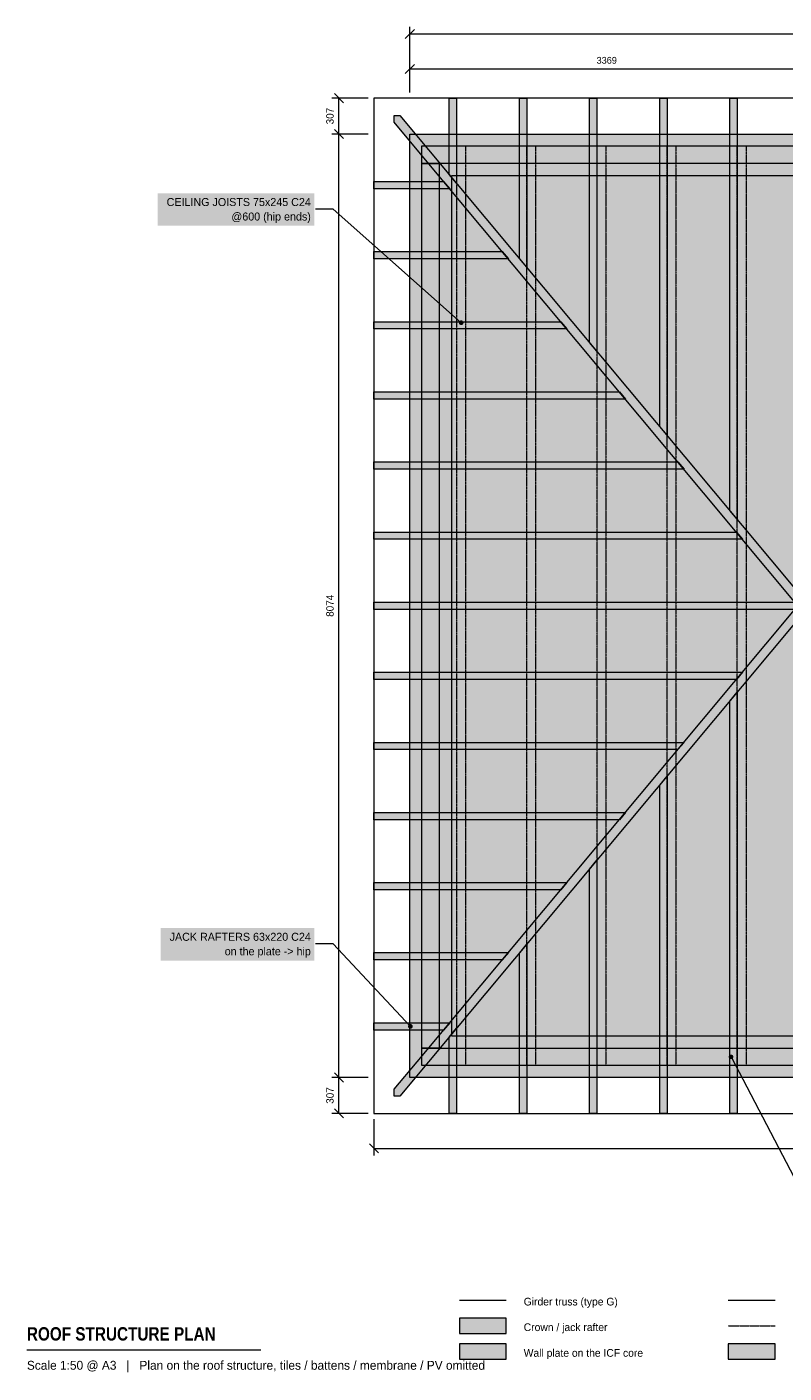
# Model space of a CAD drawing. Header units: millimetres. Extents: x -3276 to 10243, y -2530 to 9048.
# Tile 1 of 2: x -3276 to 3201, y -2530 to 8991. Entities that reach past the tile are written whole.
import ezdxf
from ezdxf.enums import TextEntityAlignment as Align

# ---------------------------------------------------------------- set-up
doc = ezdxf.new("R2010")
doc.units = ezdxf.units.MM
doc.linetypes.add('DASHED', pattern=[1.524, 1.27, -0.254])
for name, color, linetype in [('FILL-C_6B451A', 7, 'Continuous'), ('FILL-C_B27326', 7, 'Continuous'), ('FILL-LIGHT', 7, 'Continuous'), ('FILL-TIMBER', 7, 'Continuous'), ('FILL-WHITE', 7, 'Continuous'), ('LINE-C_6B451A', 7, 'Continuous'), ('LINE-C_A61F1A', 7, 'Continuous'), ('LINE-C_B27326', 7, 'Continuous'), ('LINE-C_B27326-DASH', 7, 'DASHED'), ('LINE-GREY', 7, 'Continuous'), ('LINE-INK', 7, 'Continuous'), ('LINE-STEEL_GREY', 7, 'Continuous'), ('LINE-TLS_BLUE', 7, 'Continuous'), ('TEXT-C_6B451A', 7, 'Continuous'), ('TEXT-C_B27326', 7, 'Continuous'), ('TEXT-INK', 7, 'Continuous'), ('TEXT-STEEL_GREY', 7, 'Continuous')]:
    doc.layers.add(name, color=color, linetype=linetype)
doc.styles.add('OpenSansCondensed-Bold', font='OpenSansCondensed-Bold.ttf')

msp = doc.modelspace()

# ---------------------------------------------------------------- hatches: boundary and pattern name
at = {"layer": 'FILL-C_6B451A', "true_color": 0x6b451a}
h = msp.add_hatch(color=256, dxfattribs=at)
h.dxf.hatch_style = 1
h.paths.add_polyline_path([(25, 437), (24, 443), (22, 447), (19, 452), (15, 455), (10, 457), (5, 457), (-1, 457), (-5, 455), (-10, 452), (-13, 447), (-15, 443), (-15, 437), (-15, 432), (-13, 427), (-10, 423), (-5, 420), (-1, 418), (5, 417), (10, 418), (15, 420), (19, 423), (22, 427), (24, 432)])
at = {"layer": 'FILL-C_B27326', "true_color": 0xb27326}
h = msp.add_hatch(color=256, dxfattribs=at)
h.dxf.hatch_style = 1
h.paths.add_polyline_path([(459, 6459), (458, 6464), (456, 6469), (453, 6473), (449, 6477), (444, 6479), (439, 6479), (434, 6479), (429, 6477), (425, 6473), (421, 6469), (419, 6464), (419, 6459), (419, 6454), (421, 6449), (425, 6445), (429, 6442), (434, 6440), (439, 6439), (444, 6440), (449, 6442), (453, 6445), (456, 6449), (458, 6454)])
h = msp.add_hatch(color=256, dxfattribs=at)
h.dxf.hatch_style = 1
h.paths.add_polyline_path([(2767, 177), (2766, 182), (2764, 187), (2761, 191), (2757, 194), (2752, 196), (2747, 197), (2742, 196), (2737, 194), (2733, 191), (2730, 187), (2728, 182), (2727, 177), (2728, 171), (2730, 167), (2733, 162), (2737, 159), (2742, 157), (2747, 157), (2752, 157), (2757, 159), (2761, 162), (2764, 167), (2766, 171)])
at = {"layer": 'FILL-LIGHT', "true_color": 0xbfd9f2}
h = msp.add_hatch(color=256, dxfattribs=at)
h.dxf.hatch_style = 1
h.paths.add_polyline_path([(3334, 4020), (63, 7940), (-134, 8175), (-134, 8234), (-85, 8234), (3334, 4137)])
at = {"layer": 'FILL-LIGHT', "true_color": 0xdedee0}
h = msp.add_hatch(color=256, dxfattribs=at)
h.dxf.hatch_style = 1
h.paths.add_polyline_path([(0, 8074), (0, 8074), (7849, 8074), (7849, 8074), (7849, 8074), (7849, 0), (7849, 0), (7849, 0), (0, 0), (0, 0), (0, 0), (0, 8074)])
h.paths.add_polyline_path([(356, 356), (356, 356), (356, 356), (356, 356), (356, 356), (356, 356), (356, 356), (356, 356), (356, 356), (356, 356), (356, 356), (356, 356), (356, 356), (356, 356), (356, 356), (356, 356), (356, 356), (7493, 356), (7493, 356), (7493, 356), (7493, 356), (7493, 356), (7493, 356), (7493, 356), (7493, 356), (7493, 356), (7493, 356), (7493, 356), (7493, 356), (7493, 356), (7493, 356), (7493, 356), (7493, 356), (7493, 356), (7493, 7718), (7493, 7718), (7493, 7718), (7493, 7718), (7493, 7718), (7493, 7718), (7493, 7718), (7493, 7718), (7493, 7718), (7493, 7718), (7493, 7718), (7493, 7718), (7493, 7718), (7493, 7718), (7493, 7718), (7493, 7718), (7493, 7718), (356, 7718), (356, 7718), (356, 7718), (356, 7718), (356, 7718), (356, 7718), (356, 7718), (356, 7718), (356, 7718), (356, 7718), (356, 7718), (356, 7718), (356, 7718), (356, 7718), (356, 7718), (356, 7718), (356, 7718)], flags=0)
at = {"layer": 'FILL-LIGHT', "true_color": 0xbfd9f2}
h = msp.add_hatch(color=256, dxfattribs=at)
h.dxf.hatch_style = 1
h.paths.add_polyline_path([(-134, -160), (-134, -101), (63, 134), (3320, 4037), (3334, 4020), (3334, 3936), (-85, -160)])
at = {"layer": 'FILL-LIGHT', "true_color": 0xdedee0}
h = msp.add_hatch(color=256, dxfattribs=at)
h.dxf.hatch_style = 1
h.paths.add_polyline_path([(2724, -2411), (3124, -2411), (3124, -2280), (2724, -2280)])
at = {"layer": 'FILL-TIMBER', "true_color": 0xedd6a8}
h = msp.add_hatch(color=256, dxfattribs=at)
h.dxf.hatch_style = 1
h.paths.add_polyline_path([(400, 7653), (337, 7728), (337, 8381), (400, 8381)])
h = msp.add_hatch(color=256, dxfattribs=at)
h.dxf.hatch_style = 1
h.paths.add_polyline_path([(1000, 6934), (937, 7009), (937, 8381), (1000, 8381)])
h = msp.add_hatch(color=256, dxfattribs=at)
h.dxf.hatch_style = 1
h.paths.add_polyline_path([(1600, 6215), (1537, 6290), (1537, 8381), (1600, 8381)])
h = msp.add_hatch(color=256, dxfattribs=at)
h.dxf.hatch_style = 1
h.paths.add_polyline_path([(2200, 5496), (2137, 5571), (2137, 8381), (2200, 8381)])
h = msp.add_hatch(color=256, dxfattribs=at)
h.dxf.hatch_style = 1
h.paths.add_polyline_path([(2800, 4777), (2737, 4852), (2737, 8381), (2800, 8381)])
at = {"layer": 'FILL-TIMBER', "true_color": 0xf2e0b2}
h = msp.add_hatch(color=256, dxfattribs=at)
h.dxf.hatch_style = 1
h.paths.add_polyline_path([(102, 7822), (102, 7972), (7747, 7972), (7747, 7822)])
h = msp.add_hatch(color=256, dxfattribs=at)
h.dxf.hatch_style = 1
h.paths.add_polyline_path([(102, 252), (102, 7822), (252, 7822), (252, 252)])
at = {"layer": 'FILL-TIMBER', "true_color": 0xedd6a8}
h = msp.add_hatch(color=256, dxfattribs=at)
h.dxf.hatch_style = 1
h.paths.add_polyline_path([(-307, 7606), (-307, 7668), (289, 7668), (342, 7606)])
h = msp.add_hatch(color=256, dxfattribs=at)
h.dxf.hatch_style = 1
h.paths.add_polyline_path([(-307, 7006), (-307, 7068), (790, 7068), (843, 7006)])
h = msp.add_hatch(color=256, dxfattribs=at)
h.dxf.hatch_style = 1
h.paths.add_polyline_path([(-307, 6406), (-307, 6468), (1291, 6468), (1343, 6406)])
h = msp.add_hatch(color=256, dxfattribs=at)
h.dxf.hatch_style = 1
h.paths.add_polyline_path([(-307, 5806), (-307, 5868), (1792, 5868), (1844, 5806)])
h = msp.add_hatch(color=256, dxfattribs=at)
h.dxf.hatch_style = 1
h.paths.add_polyline_path([(-307, 5206), (-307, 5268), (2292, 5268), (2345, 5206)])
h = msp.add_hatch(color=256, dxfattribs=at)
h.dxf.hatch_style = 1
h.paths.add_polyline_path([(-307, 4606), (-307, 4668), (2793, 4668), (2845, 4606)])
h = msp.add_hatch(color=256, dxfattribs=at)
h.dxf.hatch_style = 1
h.paths.add_polyline_path([(-307, 4006), (-307, 4068), (3293, 4068), (3320, 4037), (3293, 4006)])
h = msp.add_hatch(color=256, dxfattribs=at)
h.dxf.hatch_style = 1
h.paths.add_polyline_path([(-307, 3406), (-307, 3468), (2845, 3468), (2793, 3406)])
h = msp.add_hatch(color=256, dxfattribs=at)
h.dxf.hatch_style = 1
h.paths.add_polyline_path([(2737, -307), (2737, 3222), (2800, 3297), (2800, -307)])
h = msp.add_hatch(color=256, dxfattribs=at)
h.dxf.hatch_style = 1
h.paths.add_polyline_path([(-307, 2806), (-307, 2868), (2345, 2868), (2292, 2806)])
h = msp.add_hatch(color=256, dxfattribs=at)
h.dxf.hatch_style = 1
h.paths.add_polyline_path([(2137, -307), (2137, 2503), (2200, 2578), (2200, -307)])
h = msp.add_hatch(color=256, dxfattribs=at)
h.dxf.hatch_style = 1
h.paths.add_polyline_path([(-307, 2206), (-307, 2268), (1844, 2268), (1792, 2206)])
h = msp.add_hatch(color=256, dxfattribs=at)
h.dxf.hatch_style = 1
h.paths.add_polyline_path([(1537, -307), (1537, 1784), (1600, 1859), (1600, -307)])
h = msp.add_hatch(color=256, dxfattribs=at)
h.dxf.hatch_style = 1
h.paths.add_polyline_path([(-307, 1605), (-307, 1668), (1343, 1668), (1291, 1605)])
h = msp.add_hatch(color=256, dxfattribs=at)
h.dxf.hatch_style = 1
h.paths.add_polyline_path([(-307, 1006), (-307, 1069), (843, 1069), (790, 1006)])
h = msp.add_hatch(color=256, dxfattribs=at)
h.dxf.hatch_style = 1
h.paths.add_polyline_path([(937, -307), (937, 1065), (1000, 1140), (1000, -307)])
h = msp.add_hatch(color=256, dxfattribs=at)
h.dxf.hatch_style = 1
h.paths.add_polyline_path([(-307, 406), (-307, 469), (342, 469), (289, 406)])
h = msp.add_hatch(color=256, dxfattribs=at)
h.dxf.hatch_style = 1
h.paths.add_polyline_path([(337, -307), (337, 346), (400, 421), (400, -307)])
at = {"layer": 'FILL-TIMBER', "true_color": 0xf2e0b2}
h = msp.add_hatch(color=256, dxfattribs=at)
h.dxf.hatch_style = 1
h.paths.add_polyline_path([(102, 102), (102, 252), (7747, 252), (7747, 102)])
at = {"layer": 'FILL-TIMBER', "true_color": 0xedd6a8}
h = msp.add_hatch(color=256, dxfattribs=at)
h.dxf.hatch_style = 1
h.paths.add_polyline_path([(424, -2190), (824, -2190), (824, -2060), (424, -2060)])
at = {"layer": 'FILL-TIMBER', "true_color": 0xf2e0b2}
h = msp.add_hatch(color=256, dxfattribs=at)
h.dxf.hatch_style = 1
h.paths.add_polyline_path([(424, -2411), (824, -2411), (824, -2280), (424, -2280)])
at = {"layer": 'FILL-WHITE', "true_color": 0xffffff}
h = msp.add_hatch(color=256, dxfattribs=at)
h.dxf.hatch_style = 1
h.paths.add_polyline_path([(-2158, 7289), (-817, 7289), (-817, 7567), (-2158, 7567)])
h = msp.add_hatch(color=256, dxfattribs=at)
h.dxf.hatch_style = 1
h.paths.add_polyline_path([(-2132, 1001), (-817, 1001), (-817, 1279), (-2132, 1279)])

# ---------------------------------------------------------------- linework, layer by layer
at = {"layer": 'LINE-C_6B451A', "lineweight": 5}
for p, q in [((-657, 1143), (-807, 1143)), ((5, 437), (-657, 1143)), ((2724, -1906), (3124, -1906))]:
    msp.add_line(p, q, dxfattribs=at)
for points in [[(400, 7653), (337, 7728), (337, 8381), (400, 8381)], [(1000, 6934), (937, 7009), (937, 8381), (1000, 8381)], [(1600, 6215), (1537, 6290), (1537, 8381), (1600, 8381)], [(2200, 5496), (2137, 5571), (2137, 8381), (2200, 8381)], [(2800, 4777), (2737, 4852), (2737, 8381), (2800, 8381)], [(-307, 7606), (-307, 7668), (289, 7668), (342, 7606)], [(-307, 7006), (-307, 7068), (790, 7068), (843, 7006)], [(-307, 6406), (-307, 6468), (1291, 6468), (1343, 6406)], [(-307, 5806), (-307, 5868), (1792, 5868), (1844, 5806)], [(-307, 5206), (-307, 5268), (2292, 5268), (2345, 5206)], [(-307, 4606), (-307, 4668), (2793, 4668), (2845, 4606)], [(-307, 4006), (-307, 4068), (3293, 4068), (3320, 4037), (3293, 4006)], [(-307, 3406), (-307, 3468), (2845, 3468), (2793, 3406)], [(2737, -307), (2737, 3222), (2800, 3297), (2800, -307)], [(-307, 2806), (-307, 2868), (2345, 2868), (2292, 2806)], [(2137, -307), (2137, 2503), (2200, 2578), (2200, -307)], [(-307, 2206), (-307, 2268), (1844, 2268), (1792, 2206)], [(1537, -307), (1537, 1784), (1600, 1859), (1600, -307)], [(-307, 1605), (-307, 1668), (1343, 1668), (1291, 1605)], [(-307, 1006), (-307, 1069), (843, 1069), (790, 1006)], [(937, -307), (937, 1065), (1000, 1140), (1000, -307)], [(-307, 406), (-307, 469), (342, 469), (289, 406)], [(337, -307), (337, 346), (400, 421), (400, -307)], [(424, -2190), (824, -2190), (824, -2060), (424, -2060)]]:
    msp.add_lwpolyline(points, close=True, dxfattribs=at)
at = {"layer": 'LINE-C_A61F1A', "lineweight": 5}
msp.add_line((424, -1906), (824, -1906), dxfattribs=at)
at = {"layer": 'LINE-C_B27326', "lineweight": 5}
for p, q in [((-657, 7431), (-807, 7431)), ((439, 6459), (-657, 7431)), ((2747, 177), (3496, -1257))]:
    msp.add_line(p, q, dxfattribs=at)
for points in [[(102, 7822), (102, 7972), (7747, 7972), (7747, 7822)], [(102, 252), (102, 7822), (252, 7822), (252, 252)], [(102, 102), (102, 252), (7747, 252), (7747, 102)], [(424, -2411), (824, -2411), (824, -2280), (424, -2280)]]:
    msp.add_lwpolyline(points, close=True, dxfattribs=at)
at = {"layer": 'LINE-C_B27326-DASH', "lineweight": 5}
msp.add_line((2724, -2126), (3124, -2126), dxfattribs=at)
for points in [[(401, 102), (401, 7972), (476, 7972), (476, 102)], [(1001, 102), (1001, 7972), (1076, 7972), (1076, 102)], [(1601, 102), (1601, 7972), (1676, 7972), (1676, 102)], [(2201, 102), (2201, 7972), (2276, 7972), (2276, 102)], [(2801, 102), (2801, 7972), (2876, 7972), (2876, 102)]]:
    msp.add_lwpolyline(points, close=True, dxfattribs=at)
at = {"layer": 'LINE-GREY', "lineweight": 5}
for points in [[(0, 8074), (0, 8074), (7849, 8074), (7849, 8074), (7849, 8074), (7849, 0), (7849, 0), (7849, 0), (0, 0), (0, 0), (0, 0), (0, 8074)], [(2724, -2411), (3124, -2411), (3124, -2280), (2724, -2280)]]:
    msp.add_lwpolyline(points, close=True, dxfattribs=at)
msp.add_lwpolyline([(7493, 7718), (356, 7718), (356, 7718), (356, 7718), (356, 7718), (356, 7718), (356, 7718), (356, 7718), (356, 7718), (356, 7718), (356, 7718), (356, 7718), (356, 7718), (356, 7718), (356, 7718), (356, 7718), (356, 7718), (356, 7718), (356, 356), (356, 356), (356, 356), (356, 356), (356, 356), (356, 356), (356, 356), (356, 356), (356, 356), (356, 356), (356, 356), (356, 356), (356, 356), (356, 356), (356, 356), (356, 356), (356, 356), (7493, 356)], dxfattribs=at)
at = {"layer": 'LINE-INK', "lineweight": 5}
for p, q in [((0, 8431), (0, 8991)), ((-39, 8892), (39, 8970)), ((0, 8931), (7849, 8931)), ((-39, 8592), (39, 8670)), ((0, 8431), (0, 8691)), ((0, 8631), (7849, 8631)), ((-568, 8342), (-646, 8420)), ((-357, 8381), (-667, 8381)), ((-607, -307), (-607, 8381)), ((-357, 8074), (-667, 8074)), ((-568, 8035), (-646, 8113)), ((-357, 0), (-667, 0)), ((-568, -39), (-646, 39)), ((-357, -307), (-667, -307)), ((-568, -346), (-646, -268)), ((-307, -357), (-307, -667)), ((-346, -568), (-268, -646)), ((-307, -607), (8156, -607)), ((-3276, -2331), (-1276, -2331))]:
    msp.add_line(p, q, dxfattribs=at)
at = {"layer": 'LINE-STEEL_GREY', "lineweight": 5}
msp.add_lwpolyline([(8156, -307), (8156, 8381), (-307, 8381), (-307, -307)], close=True, dxfattribs=at)
at = {"layer": 'LINE-TLS_BLUE', "lineweight": 5}
for points in [[(3334, 4020), (63, 7940), (-134, 8175), (-134, 8234), (-85, 8234), (3334, 4137)], [(-134, -160), (-134, -101), (63, 134), (3320, 4037), (3334, 4020), (3334, 3936), (-85, -160)]]:
    msp.add_lwpolyline(points, close=True, dxfattribs=at)

# ---------------------------------------------------------------- texts
at = {"layer": 'TEXT-C_6B451A'}
for s, p in [('JACK RAFTERS 63x220 C24', (-847, 1170)), ('on the plate -> hip', (-847, 1046))]:
    msp.add_text(s, height=68.58, dxfattribs=at).set_placement(p, align=Align.RIGHT)
at = {"layer": 'TEXT-C_B27326'}
for s, p in [('CEILING JOISTS 75x245 C24', (-847, 7458)), ('@600 (hip ends)', (-847, 7334))]:
    msp.add_text(s, height=68.58, dxfattribs=at).set_placement(p, align=Align.RIGHT)
at = {"layer": 'TEXT-INK'}
msp.add_text('3369', height=58.4, dxfattribs=at).set_placement((1684, 8676), align=Align.CENTER)
for s, p in [('307', (-652, 8228)), ('8074', (-652, 4037)), ('307', (-652, -154))]:
    msp.add_text(s, height=63.5, rotation=90, dxfattribs=at).set_placement(p, align=Align.CENTER)
for s, p in [('Girder truss (type G)', (974, -1951)), ('Crown / jack rafter', (974, -2170)), ('Wall plate on the ICF core', (974, -2390))]:
    msp.add_text(s, height=66.04, dxfattribs=at).set_placement(p)
at = {"layer": 'TEXT-INK', "style": 'OpenSansCondensed-Bold'}
msp.add_text('ROOF STRUCTURE PLAN', height=114.3, dxfattribs=at).set_placement((-3276, -2251))
at = {"layer": 'TEXT-STEEL_GREY'}
msp.add_text('Scale 1:50 @ A3   |   Plan on the roof structure, tiles / battens / membrane / PV omitted', height=76.2, dxfattribs=at).set_placement((-3276, -2501))

doc.saveas('drawing.dxf')
